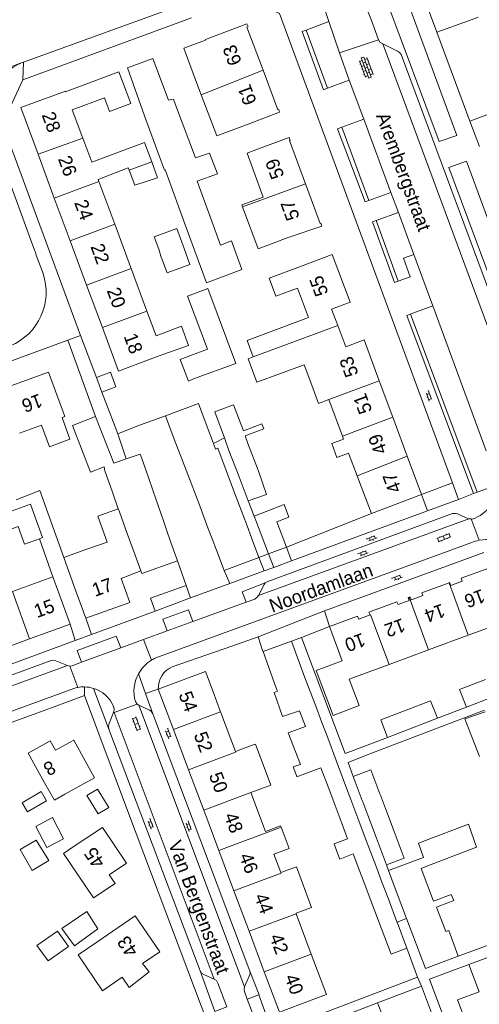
# Model space of a CAD drawing. Extents: x 99476 to 102828, y 406437 to 407931.
# Tile 75 of 162: x 100482 to 100550, y 406767 to 406913. Entities that reach past the tile are written whole.
import ezdxf

# ---------------------------------------------------------------- set-up
doc = ezdxf.new("R2010")
doc.units = 0
doc.header["$MEASUREMENT"] = 0
for name, color, linetype, lineweight in [('BG_bijgebouw', 253, 'Continuous', 0), ('BG_dakoverstek', 253, 'Continuous', 13), ('BG_dakoverstek bijgebouw', 253, 'Continuous', 0), ('BG_heg haag', 253, 'Continuous', 0), ('BG_hek', 253, 'Continuous', 0), ('BG_hoofdgebouw', 253, 'Continuous', 13), ('BG_huisnummer', 253, 'Continuous', 0), ('BG_kant verharding', 253, 'Continuous', 0), ('BG_muur', 253, 'Continuous', 0), ('BG_open verharding', 253, 'Continuous', 0), ('BG_schutting', 253, 'Continuous', 0), ('BG_straatnaam', 253, 'Continuous', 0), ('BG_tussenmuur', 253, 'Continuous', 0), ('BG_vlakafsluiter', 253, 'Continuous', 0)]:
    doc.layers.add(name, color=color, linetype=linetype, lineweight=lineweight)
doc.styles.add('Style-WORKING', font='WORKING.shx')

# ---------------------------------------------------------------- blocks, each defined once
blk = doc.blocks.new('S02OV2')
at = {"layer": 'BG_open verharding', "linetype": 'Continuous', "lineweight": 0}
for p, q in [((0.052866, 0.482148), (0.183301, 0.482148)), ((0.183301, -1.01785), (0.183301, 0.982147)), ((0.183301, 0.895191), (0.705039, 0.895191)), ((0.705039, -1.01785), (0.705039, 0.982147)), ((0.705039, 0.43867), (0.835473, 0.43867)), ((0.052866, -0.517416), (0.183301, -0.517416)), ((0.183301, -0.017851), (0.705039, -0.017851)), ((0.183301, -0.930894), (0.705039, -0.930894)), ((0.705039, -0.473938), (0.835473, -0.473938))]:
    blk.add_line(p, q, dxfattribs=at)
blk = doc.blocks.new('S02OV6')
at = {"layer": 'BG_open verharding', "linetype": 'Continuous', "lineweight": 0}
for p, q in [((0, 0.20784), (1.371449, 0.20784)), ((0.085505, 0.20784), (0.085505, 0.268177)), ((0.485, -0.192), (0.486, 0.207)), ((0.885505, 0.20784), (0.885505, 0.31106)), ((1.285, -0.193), (1.285, 0.207)), ((0.268333, -0.19216), (1.549656, -0.19216)), ((0.885505, -0.32925), (0.885505, -0.19216))]:
    blk.add_line(p, q, dxfattribs=at)
blk = doc.blocks.new('S02OV4')
at = {"layer": 'BG_open verharding', "linetype": 'Continuous', "lineweight": 0}
for p, q in [((0, -0.200092), (0, 0.200092)), ((0, 0.2), (3.201, 0.2)), ((0.214, 0.6), (2.9, 0.6)), ((0.4, 0.199), (0.4, 0.6)), ((0.8, 0.6), (0.8, 0.7)), ((0.8, -0.2), (0.8, 0.2)), ((1.2, 0.2), (1.2, 0.6)), ((1.6, 0.6), (1.6, 0.7)), ((1.6, -0.2), (1.6, 0.2)), ((2, 0.199), (2, 0.6)), ((2.4, 0.6), (2.4, 0.7)), ((2.4, -0.2), (2.4, 0.2)), ((2.8, 0.2), (2.8, 0.6)), ((3.2, -0.199908), (3.2, 0.200092)), ((0, -0.2), (3.2, -0.199)), ((0.31, -0.6), (2.9, -0.6)), ((0.4, -0.6), (0.399, -0.2)), ((0.8, -0.7), (0.8, -0.6)), ((1.2, -0.6), (1.2, -0.2)), ((1.6, -0.7), (1.6, -0.6)), ((2, -0.6), (1.999, -0.2)), ((2.4, -0.7), (2.4, -0.6)), ((2.8, -0.6), (2.8, -0.2))]:
    blk.add_line(p, q, dxfattribs=at)

msp = doc.modelspace()

# ---------------------------------------------------------------- linework, layer by layer
at = {"layer": 'BG_bijgebouw', "linetype": 'Continuous', "lineweight": 0}
for p, q in [((100500.805, 406898.612), (100498.272, 406905.715)), ((100508.319, 406892.379), (100505.385, 406900.235)), ((100502.061, 406895.092), (100500.805, 406898.612)), ((100548.899, 406897.838), (100549.692, 406895.762)), ((100550.32, 406894.065), (100549.692, 406895.762)), ((100503.943, 406890.379), (100506.963, 406882.085)), ((100503.206, 406877.852), (100503.264, 406877.701)), ((100510.065, 406852.589), (100508.763, 406856.058)), ((100496.245, 406847.227), (100493.558, 406854.147)), ((100503.884, 406854.227), (100505.183, 406850.807)), ((100510.987, 406850.133), (100510.065, 406852.589)), ((100505.183, 406850.807), (100506.439, 406847.501)), ((100511.289, 406849.329), (100510.987, 406850.133)), ((100517.571, 406846.183), (100516.085, 406850.169)), ((100498.079, 406847.858), (100496.245, 406847.227)), ((100500.15, 406848.571), (100498.079, 406847.858)), ((100500.15, 406848.571), (100500.33, 406848.054)), ((100500.33, 406848.054), (100501.404, 406844.968)), ((100513.269, 406849.124), (100514.799, 406845.213)), ((100494.916, 406846.111), (100494.837, 406846.68)), ((100506.439, 406847.501), (100507.67, 406844.262)), ((100495.994, 406843.079), (100494.916, 406846.111)), ((100501.404, 406844.968), (100502.504, 406841.806)), ((100514.1, 406842.869), (100512.861, 406846.15)), ((100507.67, 406844.262), (100508.944, 406840.91)), ((100496.914, 406840.49), (100495.994, 406843.079)), ((100515.325, 406839.626), (100514.1, 406842.869)), ((100502.504, 406841.806), (100503.58, 406838.714)), ((100508.944, 406840.91), (100510.171, 406837.679)), ((100515.953, 406837.962), (100515.325, 406839.626)), ((100517, 406839.392), (100517.33, 406838.49)), ((100503.58, 406838.714), (100503.995, 406837.52)), ((100510.171, 406837.679), (100510.794, 406836.039)), ((100515.953, 406837.962), (100516.609, 406836.203)), ((100517.33, 406838.49), (100519.121, 406833.82)), ((100521.761, 406834.83), (100520.347, 406838.54)), ((100503.995, 406837.52), (100504.703, 406835.525)), ((100516.609, 406836.203), (100517.7, 406833.277)), ((100504.703, 406835.525), (100505.667, 406832.808)), ((100511.425, 406834.346), (100510.794, 406836.039)), ((100519.121, 406833.82), (100521.761, 406834.83)), ((100512.541, 406831.354), (100511.425, 406834.346)), ((100517.7, 406833.277), (100512.541, 406831.354)), ((100518.308, 406819.366), (100522.525, 406820.897)), ((100522.525, 406820.897), (100524.231, 406816.197)), ((100520.013, 406814.666), (100518.308, 406819.366)), ((100524.231, 406816.197), (100524.598, 406815.245)), ((100520.419, 406813.634), (100520.013, 406814.666)), ((100524.598, 406815.245), (100526.056, 406811.463)), ((100520.46, 406813.531), (100520.419, 406813.634)), ((100552.199, 406812.629), (100548.378, 406811.155)), ((100544.091, 406809.5), (100540.43, 406808.087)), ((100540.43, 406808.087), (100536.738, 406806.662)), ((100529.138, 406803.263), (100527.874, 406806.626)), ((100530.521, 406799.581), (100529.138, 406803.263)), ((100526.873, 406802.186), (100528.182, 406798.702)), ((100535.605, 406798.313), (100534.268, 406801.874)), ((100531.651, 406800.891), (100532.988, 406797.33)), ((100535.672, 406798.136), (100535.605, 406798.313)), ((100532.988, 406797.33), (100533.055, 406797.153)), ((100537.688, 406792.771), (100536.41, 406796.174)), ((100532.339, 406794.743), (100533.58, 406791.441)), ((100533.793, 406795.191), (100535.072, 406791.788)), ((100530.824, 406791.672), (100530, 406793.864)), ((100533.58, 406791.441), (100534.973, 406787.735)), ((100535.072, 406791.788), (100536.563, 406787.818)), ((100532.634, 406786.856), (100531.665, 406789.435)), ((100536.798, 406782.879), (100538.111, 406779.386)), ((100538.167, 406783.547), (100539.551, 406779.865)), ((100535.772, 406778.507), (100534.459, 406782)), ((100538.111, 406779.386), (100538.134, 406779.325)), ((100538.134, 406779.325), (100539.579, 406775.478))]:
    msp.add_line(p, q, dxfattribs=at)
at = {"layer": 'BG_bijgebouw', "linetype": 'Continuous', "lineweight": 0, "flags": 128}
for points in [[(100505.385, 406900.235), (100505.072, 406901.074), (100504.311, 406900.914), (100502.036, 406907.104), (100498.272, 406905.715)], [(100555.692, 406897.979), (100554.933, 406900.086), (100548.899, 406897.838)], [(100502.061, 406895.092), (100503.719, 406890.587), (100503.852, 406890.628), (100503.943, 406890.379)], [(100510.584, 406883.415), (100508.583, 406888.931), (100511.561, 406890.021), (100510.372, 406893.067), (100508.319, 406892.379)], [(100501.853, 406891.814), (100502.731, 406889.461), (100499.358, 406888.335), (100498.498, 406890.566)], [(100506.963, 406882.085), (100509.939, 406873.912), (100515.159, 406875.903), (100513.627, 406880.139), (100512.007, 406879.493), (100510.584, 406883.415)], [(100506.64, 406878.965), (100505.546, 406881.945), (100502.192, 406880.689), (100502.911, 406878.907)], [(100503.264, 406877.701), (100504.146, 406875.398), (100507.509, 406876.6), (100506.64, 406878.965)], [(100510.112, 406864.095), (100507.167, 406871.935), (100510.135, 406873.05), (100514.287, 406861.997)], [(100510.112, 406864.095), (100506.061, 406862.555), (100507.292, 406859.377), (100508.052, 406859.72)], [(100512.619, 406850.98), (100511.177, 406854.811), (100513.942, 406855.875), (100515.404, 406852.042)], [(100493.558, 406854.147), (100490.123, 406852.813), (100492.81, 406845.893), (100494.837, 406846.68)], [(100512.861, 406846.15), (100511.615, 406849.449), (100511.289, 406849.329)], [(100485.242, 406836.05), (100485.716, 406836.222), (100483.915, 406841.174), (100477.394, 406838.8)], [(100520.347, 406838.54), (100522.15, 406839.227), (100521.424, 406841.13), (100517, 406839.392)], [(100478.249, 406836.451), (100482.1, 406837.853), (100483.048, 406835.251), (100485.242, 406836.05)], [(100505.667, 406832.808), (100500.393, 406830.938), (100500.264, 406831.301)], [(100548.378, 406811.155), (100547.378, 406813.746), (100551.199, 406815.22)], [(100539.473, 406810.695), (100543.091, 406812.091), (100544.091, 406809.5)], [(100536.738, 406806.662), (100535.738, 406809.253), (100539.473, 406810.695)], [(100484.701, 406793.486), (100487.189, 406794.824), (100488.785, 406791.664), (100486.339, 406790.374), (100484.701, 406793.486)], [(100536.563, 406787.818), (100539.18, 406788.801), (100537.688, 406792.771)], [(100542.548, 406787.622), (100549.853, 406790.453), (100548.682, 406793.833), (100541.293, 406791.02), (100542.064, 406788.933)], [(100482.378, 406790.111), (100484.773, 406791.484), (100486.642, 406788.484), (100484.196, 406786.995), (100482.378, 406790.111)], [(100488.567, 406778.431), (100490.446, 406775.826), (100493.909, 406778.362), (100492.236, 406780.933), (100488.567, 406778.431)], [(100539.551, 406779.865), (100542.317, 406772.503), (100547.188, 406774.329)], [(100487.922, 406777.995), (100489.546, 406775.734), (100486.531, 406773.628), (100484.883, 406775.883), (100487.922, 406777.995)], [(100539.579, 406775.478), (100537.24, 406774.599), (100535.772, 406778.507)], [(100547.188, 406774.329), (100545.764, 406778.126), (100545.327, 406777.962)], [(100548.748, 406773.109), (100542.904, 406770.94), (100545.785, 406763.274)], [(100548.428, 406764.225), (100547.078, 406767.862), (100550.257, 406769.042), (100548.748, 406773.109)]]:
    msp.add_lwpolyline(points, dxfattribs=at)
at = {"layer": 'BG_dakoverstek', "linetype": 'Continuous', "lineweight": 13}
for p, q in [((100498.512, 406876.811), (100498.714, 406876.263)), ((100524.389, 406861.798), (100525.513, 406858.777)), ((100491.942, 406834.398), (100495.286, 406835.533)), ((100510.92, 406813.438), (100512.028, 406810.465)), ((100516.715, 406805.512), (100514.232, 406804.581))]:
    msp.add_line(p, q, dxfattribs=at)
at = {"layer": 'BG_dakoverstek', "linetype": 'Continuous', "lineweight": 13, "flags": 128}
for points in [[(100522.299, 406867.762), (100515.957, 406865.401), (100516.866, 406862.959)], [(100530.972, 406848.735), (100529.239, 406848.09), (100528.468, 406850.164), (100530.2, 406850.809)], [(100531.031, 406815.267), (100532.515, 406811.388), (100528.691, 406809.925)], [(100550.3, 406803.831), (100549.186, 406806.753), (100548.165, 406809.404), (100551.141, 406810.449)], [(100516.503, 406798.519), (100519.457, 406799.626), (100517.188, 406805.689), (100516.715, 406805.512)], [(100520.983, 406793.388), (100520.909, 406793.585), (100518.666, 406792.745)], [(100519.919, 406789.398), (100522.163, 406790.239), (100520.983, 406793.388)], [(100523.194, 406780.656), (100525.498, 406781.519), (100523.237, 406787.553), (100520.934, 406786.69)], [(100497.468, 406771.189), (100494.556, 406769.209), (100490.952, 406774.513), (100493.865, 406776.492)]]:
    msp.add_lwpolyline(points, dxfattribs=at)
at = {"layer": 'BG_dakoverstek bijgebouw', "linetype": 'Continuous', "lineweight": 0}
for p, q in [((100502.911, 406878.907), (100503.206, 406877.852)), ((100508.052, 406859.72), (100514.287, 406861.997)), ((100493.669, 406859.895), (100494.481, 406857.762)), ((100508.763, 406856.058), (100503.884, 406854.227)), ((100512.713, 406850.711), (100512.619, 406850.98)), ((100513.269, 406849.124), (100512.713, 406850.711)), ((100514.799, 406845.213), (100516.136, 406841.677)), ((100520.46, 406813.531), (100519.946, 406813.339)), ((100526.056, 406811.463), (100527.03, 406808.872)), ((100523.689, 406810.626), (100524.571, 406808.268)), ((100527.874, 406806.626), (100527.03, 406808.872)), ((100531.651, 406800.891), (100534.268, 406801.874)), ((100528.182, 406798.702), (100528.967, 406796.613)), ((100530.521, 406799.581), (100531.306, 406797.492)), ((100531.306, 406797.492), (100532.339, 406794.743)), ((100533.793, 406795.191), (100533.055, 406797.153)), ((100536.41, 406796.174), (100535.672, 406798.136)), ((100528.967, 406796.613), (100530, 406793.864)), ((100536.865, 406787.013), (100542.064, 406788.933)), ((100533.508, 406784.529), (100532.634, 406786.856)), ((100534.973, 406787.735), (100535.847, 406785.409)), ((100537.366, 406785.68), (100536.865, 406787.013)), ((100541.687, 406787.288), (100542.548, 406787.622)), ((100535.847, 406785.409), (100536.798, 406782.879)), ((100538.167, 406783.547), (100537.366, 406785.68)), ((100534.459, 406782), (100533.508, 406784.529)), ((100546.503, 406782.543), (100543.969, 406781.578)), ((100543.969, 406781.578), (100544.125, 406781.17)), ((100545.327, 406777.962), (100544.125, 406781.17))]:
    msp.add_line(p, q, dxfattribs=at)
at = {"layer": 'BG_dakoverstek bijgebouw', "linetype": 'Continuous', "lineweight": 0, "flags": 128}
for points in [[(100493.669, 406859.895), (100495.735, 406860.681), (100496.547, 406858.548), (100494.481, 406857.762)], [(100515.404, 406852.042), (100518.121, 406853.078), (100518.413, 406852.312), (100515.677, 406851.269), (100516.085, 406850.169)], [(100516.136, 406841.677), (100518.819, 406842.616), (100517.571, 406846.183)], [(100523.689, 406810.626), (100521.182, 406809.791), (100519.946, 406813.339)], [(100523.238, 406801.046), (100522.779, 406802.304), (100523.829, 406802.686), (100522.049, 406807.34), (100524.571, 406808.268)], [(100526.873, 406802.186), (100523.311, 406800.846), (100523.238, 406801.046)], [(100485.501, 406798.653), (100486.29, 406797.298), (100483.476, 406795.659), (100482.687, 406797.014), (100485.501, 406798.653)], [(100493.83, 406799.014), (100492.276, 406798.062), (100493.935, 406795.354), (100495.489, 406796.306), (100493.83, 406799.014)], [(100529.236, 406789.808), (100528.819, 406790.918), (100530.824, 406791.672)], [(100531.665, 406789.435), (100529.66, 406788.681), (100529.236, 406789.808)], [(100546.503, 406782.543), (100546.155, 406783.454), (100543.532, 406782.453), (100541.687, 406787.288)]]:
    msp.add_lwpolyline(points, dxfattribs=at)
at = {"layer": 'BG_heg haag', "linetype": 'Continuous', "lineweight": 0}
for p, q in [((100493.558, 406854.147), (100489.427, 406865.431)), ((100491.3, 406866.12), (100493.669, 406859.895)), ((100494.481, 406857.762), (100495.554, 406854.916)), ((100495.554, 406854.916), (100496.83, 406851.565)), ((100496.83, 406851.565), (100499.65, 406852.705)), ((100485.322, 406843.204), (100488.859, 406833.292)), ((100491.915, 406812.86), (100487.034, 406811.068)), ((100498.144, 406796.281), (100491.915, 406812.86)), ((100485.944, 406810.667), (100480.669, 406808.73)), ((100535.237, 406767.409), (100541.746, 406769.899)), ((100544.403, 406762.752), (100541.746, 406769.899))]:
    msp.add_line(p, q, dxfattribs=at)
at = {"layer": 'BG_hek', "linetype": 'Continuous', "lineweight": 0}
msp.add_line((100518.274, 406819.381), (100518.308, 406819.366), dxfattribs=at)
at = {"layer": 'BG_hoofdgebouw', "linetype": 'Continuous', "lineweight": 13}
for p, q in [((100540.771, 406919.8), (100544, 406910.96)), ((100544, 406910.96), (100548.701, 406912.68)), ((100550.105, 406913.199), (100548.701, 406912.68)), ((100498.75, 406900.41), (100497.01, 406905.1)), ((100509.172, 406901.732), (100508.341, 406903.94)), ((100490.103, 406899.505), (100491.655, 406895.318)), ((100491.655, 406895.318), (100492.982, 406891.737)), ((100485.051, 406892.92), (100487.447, 406886.453)), ((100494.031, 406888.903), (100493.925, 406889.19)), ((100496.377, 406882.573), (100494.031, 406888.903)), ((100487.447, 406886.453), (100489.786, 406880.139)), ((100498.512, 406876.811), (100496.377, 406882.573)), ((100489.786, 406880.139), (100492.222, 406873.566)), ((100498.801, 406876.029), (100498.714, 406876.263)), ((100501.142, 406869.711), (100498.801, 406876.029)), ((100492.222, 406873.566), (100494.551, 406867.279)), ((100502.493, 406866.066), (100501.142, 406869.711)), ((100503.516, 406863.306), (100501.611, 406862.6)), ((100537.506, 406854.02), (100535.498, 406859.418)), ((100530.039, 406851.242), (100528.031, 406856.64)), ((100539.639, 406848.286), (100537.506, 406854.02)), ((100485.542, 406852.857), (100482.283, 406851.663)), ((100530.2, 406850.809), (100530.039, 406851.242)), ((100530.972, 406848.735), (100532.224, 406845.373)), ((100541.761, 406842.58), (100539.639, 406848.286)), ((100532.224, 406845.373), (100532.571, 406844.44)), ((100532.571, 406844.44), (100534.351, 406839.77)), ((100534.351, 406839.77), (100541.761, 406842.58)), ((100488.859, 406833.292), (100491.942, 406834.398)), ((100490.4, 406829), (100488.859, 406833.292)), ((100487.24, 406830.423), (100481.242, 406828.231)), ((100488.07, 406828.14), (100487.24, 406830.423)), ((100492.09, 406824.3), (100490.4, 406829)), ((100489.78, 406823.44), (100488.07, 406828.14)), ((100483.795, 406821.251), (100489.78, 406823.44)), ((100528.165, 406823.065), (100530.015, 406818.003)), ((100549.901, 406822.25), (100554.591, 406824)), ((100542.776, 406819.613), (100548.664, 406821.792)), ((100548.664, 406821.792), (100549.901, 406822.25)), ((100477.81, 406819.062), (100483.795, 406821.251)), ((100536.986, 406817.471), (100542.776, 406819.613)), ((100531.031, 406815.267), (100536.986, 406817.471)), ((100502.83, 406813.83), (100505.068, 406807.857)), ((100514.232, 406804.581), (100512.028, 406810.465)), ((100505.068, 406807.857), (100507.305, 406801.885)), ((100507.305, 406801.885), (100509.543, 406795.912)), ((100518.666, 406792.745), (100516.503, 406798.519)), ((100509.543, 406795.912), (100511.78, 406789.94)), ((100511.78, 406789.94), (100514.018, 406783.967)), ((100519.919, 406789.398), (100520.934, 406786.69)), ((100514.018, 406783.967), (100516.256, 406777.995)), ((100523.214, 406780.602), (100523.194, 406780.656)), ((100525.452, 406774.629), (100523.214, 406780.602)), ((100516.256, 406777.995), (100518.493, 406772.022)), ((100493.865, 406776.492), (100495.29, 406777.46)), ((100518.493, 406772.022), (100520.731, 406766.05)), ((100498.5, 406769.67), (100497.468, 406771.189)), ((100520.731, 406766.05), (100525.411, 406767.81)), ((100535.237, 406767.409), (100527.713, 406764.52)), ((100535.954, 406765.542), (100535.237, 406767.409))]:
    msp.add_line(p, q, dxfattribs=at)
at = {"layer": 'BG_hoofdgebouw', "linetype": 'Continuous', "lineweight": 13, "flags": 128}
for points in [[(100508.341, 406903.94), (100506.601, 406908.63), (100509.821, 406909.82), (100509.781, 406909.92), (100515.941, 406912.21), (100516.091, 406911.8), (100515.911, 406911.74), (100518.318, 406905.349)], [(100497.01, 406905.1), (100489.12, 406902.16), (100489.11, 406902.27), (100482.49, 406899.83), (100485.051, 406892.92)], [(100518.318, 406905.349), (100520.521, 406899.5), (100520.631, 406899.55), (100520.771, 406899.15), (100516.091, 406897.39)], [(100516.091, 406897.39), (100511.463, 406895.647), (100509.172, 406901.732)], [(100498.75, 406900.41), (100495.618, 406899.248), (100494.867, 406901.273), (100490.103, 406899.505)], [(100492.982, 406891.737), (100500.787, 406894.671), (100501.853, 406891.814)], [(100517.471, 406893.67), (100522.171, 406895.4), (100522.321, 406894.98), (100522.22, 406894.95), (100524.58, 406888.557)], [(100518.353, 406886.595), (100515.948, 406893.108), (100517.471, 406893.67)], [(100498.498, 406890.566), (100498.37, 406890.897), (100493.925, 406889.19)], [(100524.58, 406888.557), (100526.75, 406882.68), (100526.86, 406882.72), (100527.001, 406882.29), (100522.018, 406880.604)], [(100515.276, 406885.139), (100515.162, 406885.444), (100518.353, 406886.595)], [(100522.018, 406880.604), (100517.582, 406878.939), (100515.276, 406885.139)], [(100529.352, 406867.602), (100528.451, 406870), (100531.181, 406871.04), (100528.551, 406878.08), (100523.871, 406876.33)], [(100523.871, 406876.33), (100519.24, 406874.608), (100520.229, 406871.949), (100523.404, 406873.13), (100525.023, 406868.776), (100522.299, 406867.762)], [(100494.551, 406867.279), (100496.93, 406860.86), (100501.611, 406862.6)], [(100503.516, 406863.306), (100507.295, 406864.65), (100506.276, 406867.483), (100502.493, 406866.066)], [(100535.498, 406859.418), (100533.251, 406865.46), (100530.541, 406864.44), (100529.352, 406867.602)], [(100516.866, 406862.959), (100516.125, 406862.683), (100517.419, 406859.206), (100524.389, 406861.798)], [(100479.926, 406858.276), (100486.6, 406860.72), (100488.32, 406856.03)], [(100528.031, 406856.64), (100526.518, 406856.077), (100525.513, 406858.777)], [(100488.591, 406853.973), (100489.016, 406854.129), (100488.32, 406856.03)], [(100485.542, 406852.857), (100486.746, 406849.669), (100489.752, 406850.773), (100488.591, 406853.973)], [(100495.286, 406835.533), (100493.896, 406839.407), (100496.914, 406840.49)], [(100500.264, 406831.301), (100497.33, 406830.2), (100498.61, 406826.64), (100492.09, 406824.3)], [(100551.721, 406831.7), (100547.591, 406830.21), (100547.75, 406829.78), (100546.08, 406829.16), (100545.901, 406829.59), (100545.818, 406829.56)], [(100545.818, 406829.56), (100541.771, 406828.08), (100541.92, 406827.64), (100540.25, 406827.01), (100540.061, 406827.44), (100539.923, 406827.401)], [(100539.923, 406827.401), (100539.781, 406827.36), (100539.911, 406826.92), (100538.28, 406826.31), (100538.11, 406826.73), (100533.97, 406825.22), (100534.131, 406824.78)], [(100534.131, 406824.78), (100532.461, 406824.18), (100532.301, 406824.61), (100528.165, 406823.065)], [(100528.691, 406809.925), (100526.15, 406816.57), (100530.015, 406818.003)], [(100510.92, 406813.438), (100509.811, 406816.42), (100502.83, 406813.83)], [(100489.02, 406798.29), (100493.41, 406800.69), (100490.35, 406806.29), (100487.62, 406804.81), (100486.85, 406806.18), (100483.56, 406804.33), (100486.02, 406799.97)], [(100486.02, 406799.97), (100487.463, 406797.411), (100489.02, 406798.29)], [(100493.255, 406782.935), (100496.424, 406785.053), (100495.552, 406786.359), (100498.113, 406788.071), (100494.571, 406793.37), (100490.39, 406790.575)], [(100493.255, 406782.935), (100488.802, 406789.52), (100490.39, 406790.575)], [(100495.29, 406777.46), (100499.42, 406780.28), (100503.03, 406774.97), (100500.5, 406773.25), (100501.481, 406771.99), (100498.5, 406769.67)], [(100525.411, 406767.81), (100527.687, 406768.663), (100525.452, 406774.629)]]:
    msp.add_lwpolyline(points, dxfattribs=at)
at = {"layer": 'BG_kant verharding', "linetype": 'Continuous', "lineweight": 0}
for p, q in [((100482.905, 406906.565), (100512.158, 406917.17)), ((100527.461, 406914.313), (100528.039, 406912.544)), ((100534.333, 406912.708), (100533.879, 406913.929)), ((100528.039, 406912.544), (100524.678, 406911.284)), ((100528.039, 406912.544), (100529.62, 406907.913)), ((100534.935, 406911.091), (100534.333, 406912.708)), ((100482.78, 406903.92), (100500.625, 406910.484)), ((100535.391, 406909.864), (100534.935, 406911.091)), ((100529.62, 406907.913), (100535.391, 406909.864)), ((100552.184, 406865.699), (100536.027, 406909.247)), ((100529.62, 406907.913), (100531.068, 406903.88)), ((100463.444, 406899.432), (100482.819, 406906.534)), ((100482.819, 406906.534), (100482.905, 406906.565)), ((100527.852, 406902.681), (100531.068, 406903.88)), ((100531.068, 406903.88), (100533.2, 406898.12)), ((100533.2, 406898.12), (100529.979, 406896.914)), ((100533.2, 406898.12), (100537.198, 406887.282)), ((100484.541, 406878.738), (100478.105, 406896.222)), ((100533.979, 406886.071), (100537.198, 406887.282)), ((100537.198, 406887.282), (100538.341, 406884.332)), ((100538.341, 406884.332), (100535.065, 406883.127)), ((100538.341, 406884.332), (100540.628, 406878.116)), ((100484.784, 406878.008), (100485.791, 406875.272)), ((100540.628, 406878.116), (100543.408, 406870.526)), ((100543.421, 406870.49), (100540.443, 406869.399)), ((100543.408, 406870.526), (100543.421, 406870.49)), ((100543.421, 406870.49), (100551.31, 406849.084)), ((100540.443, 406869.399), (100540.128, 406869.284)), ((100547.227, 406841.885), (100546.333, 406844.313)), ((100549.968, 406842.926), (100553.008, 406844.02)), ((100549.414, 406842.726), (100549.968, 406842.926)), ((100542.64, 406840.197), (100547.227, 406841.885)), ((100522.501, 406832.784), (100542.64, 406840.197)), ((100549.067, 406838.982), (100548.708, 406838.996)), ((100549.253, 406838.974), (100549.067, 406838.982)), ((100549.19, 406835.502), (100502.452, 406818.42)), ((100521.761, 406834.83), (100522.501, 406832.784)), ((100518.457, 406831.296), (100517.7, 406833.277)), ((100519.887, 406831.822), (100519.121, 406833.82)), ((100550.96, 406834.003), (100527.384, 406825.408)), ((100505.667, 406832.808), (100506.946, 406829.147)), ((100522.501, 406832.784), (100519.887, 406831.822)), ((100513.409, 406829.438), (100512.541, 406831.354)), ((100518.457, 406831.296), (100513.409, 406829.438)), ((100506.946, 406829.147), (100507.593, 406827.297)), ((100513.409, 406829.438), (100507.593, 406827.297)), ((100507.593, 406827.297), (100502.34, 406825.364)), ((100515.815, 406826.679), (100507.945, 406823.81)), ((100502.34, 406825.364), (100492.939, 406821.904)), ((100527.384, 406825.408), (100528.165, 406823.065)), ((100490.556, 406821.027), (100489.78, 406823.44)), ((100492.09, 406824.3), (100492.939, 406821.904)), ((100507.945, 406823.81), (100504.127, 406822.424)), ((100528.165, 406823.065), (100523.98, 406821.456)), ((100504.127, 406822.424), (100500.632, 406821.138)), ((100490.556, 406821.027), (100452.871, 406807.157)), ((100500.632, 406821.138), (100497.273, 406819.901)), ((100497.273, 406819.901), (100491.471, 406817.803)), ((100489.407, 406817.329), (100442.746, 406800.228)), ((100489.746, 406817.225), (100489.407, 406817.329)), ((100504.893, 406817.112), (100508.733, 406818.446)), ((100500.941, 406813.157), (100499.892, 406816.087)), ((100490.323, 406813.926), (100451.515, 406799.707)), ((100493.238, 406813.927), (100495.525, 406807.905)), ((100502.012, 406810.163), (100500.941, 406813.157)), ((100499.967, 406811.445), (100499.712, 406811.597)), ((100515.575, 406769.776), (100499.967, 406811.445)), ((100487.034, 406811.068), (100485.944, 406810.667)), ((100496.31, 406810.336), (100496.253, 406810.489)), ((100511.093, 406770.898), (100496.31, 406810.336)), ((100516.336, 406772.122), (100502.012, 406810.163)), ((100495.525, 406807.905), (100509.005, 406772.168)), ((100513.015, 406756.698), (100500.704, 406789.467)), ((100515.982, 406767.975), (100517.712, 406768.618)), ((100518.739, 406760.61), (100515.982, 406767.975))]:
    msp.add_line(p, q, dxfattribs=at)
at = {"layer": 'BG_kant verharding', "linetype": 'Continuous', "lineweight": 0, "flags": 128}
for points in [[(100544.378, 406894.814), (100546.966, 406895.702), (100539.308, 406916.529), (100536.622, 406915.531), (100544.378, 406894.814)], [(100546.333, 406844.313), (100520.761, 406913.75), (100515.811, 406916.07)], [(100524.678, 406911.284), (100524.093, 406911.065), (100527.265, 406902.462), (100527.852, 406902.681)], [(100536.027, 406909.247), (100535.605, 406909.496), (100535.391, 406909.864)], [(100552.184, 406865.699), (100554.059, 406866.418), (100538.721, 406907.671), (100538.507, 406907.982), (100538.2, 406908.185), (100536.027, 406909.247)], [(100491.3, 406866.12), (100479.78, 406897.41), (100482.78, 406903.92)], [(100529.979, 406896.914), (100529.326, 406896.67), (100533.431, 406885.865), (100533.979, 406886.071)], [(100557.513, 406867.175), (100548.379, 406891.902), (100545.765, 406890.952), (100555.001, 406866.218), (100557.343, 406867.108)], [(100535.065, 406883.127), (100534.483, 406882.913), (100537.743, 406873.958), (100538.309, 406874.156)], [(100538.309, 406874.156), (100540.075, 406874.775), (100539.071, 406877.553), (100540.628, 406878.116)], [(100540.128, 406869.284), (100539.566, 406869.078), (100549.414, 406842.726)], [(100426.42, 406836.94), (100429.69, 406843.47), (100489.427, 406865.431)], [(100548.708, 406838.996), (100547.092, 406839.73), (100546.754, 406839.816), (100546.344, 406839.77), (100519.036, 406829.756), (100518.643, 406829.553)], [(100517.648, 406827.664), (100548.731, 406838.986), (100548.708, 406838.996)], [(100518.643, 406829.553), (100515.217, 406828.214), (100515.815, 406826.679)], [(100518.643, 406829.553), (100518.461, 406829.284), (100517.648, 406827.664)], [(100517.648, 406827.664), (100517.445, 406827.401), (100517.09, 406827.144), (100515.815, 406826.679)], [(100507.945, 406823.81), (100507.314, 406825.566), (100503.489, 406824.165), (100504.127, 406822.424)], [(100497.273, 406819.901), (100496.615, 406821.651), (100490.824, 406819.52), (100491.471, 406817.803)], [(100489.407, 406817.329), (100487.689, 406818.023), (100487.344, 406818.101), (100486.977, 406818.05), (100449.695, 406804.365)], [(100491.471, 406817.803), (100490.092, 406817.256), (100489.746, 406817.225)], [(100499.712, 406811.597), (100499.703, 406811.603), (100499.439, 406811.982)], [(100502.012, 406810.163), (100501.774, 406810.543), (100501.516, 406810.709), (100499.967, 406811.445)], [(100495.525, 406807.905), (100495.482, 406808.319), (100495.562, 406808.715), (100496.253, 406810.489)], [(100496.203, 406811.301), (100496.294, 406810.836), (100496.253, 406810.489)], [(100509.005, 406772.168), (100509.238, 406771.788), (100509.554, 406771.598), (100511.093, 406770.898)], [(100509.005, 406772.168), (100511.188, 406766.126), (100512.943, 406766.811)], [(100515.575, 406769.776), (100516.284, 406771.374), (100516.41, 406771.709), (100516.336, 406772.122)], [(100517.712, 406768.618), (100517.719, 406768.621), (100516.336, 406772.122)], [(100511.093, 406770.898), (100511.416, 406770.709), (100511.642, 406770.325), (100512.943, 406766.811)], [(100515.982, 406767.975), (100515.557, 406769.069), (100515.499, 406769.444), (100515.575, 406769.776)]]:
    msp.add_lwpolyline(points, dxfattribs=at)
at = {"layer": 'BG_kant verharding', "linetype": 'Continuous', "lineweight": 0, "extrusion": (0, 0, -1)}
for centre, radius, start, end in [((-100485.66349, 406899.000205), 8.0529, 339.818551, 69.315266), ((-100477.63639, 406872.532936), 8.602333, 161.433237, 247.4377), ((-100547.552959, 406844.159241), 5.456818, 181.462167, 251.847671), ((-100551.62666, 406829.381498), 6.587777, 78.24011, 145.656638), ((-100551.627192, 406829.381182), 6.588195, 68.288507, 78.236143), ((-100506.161731, 406814.025121), 3.337439, 356.648339, 67.656966)]:
    msp.add_arc(centre, radius, start, end, dxfattribs=at)
at = {"layer": 'BG_kant verharding', "linetype": 'Continuous', "lineweight": 0}
for centre, radius, start, end in [((100472.664534, 406874.379157), 12.651085, 16.668895, 20.153904), ((100504.611057, 406813.481715), 5.390455, 121.394741, 151.0979), ((100504.633234, 406813.425918), 5.449646, 113.593958, 121.288172), ((100504.605512, 406813.489354), 5.381911, 151.140564, 196.264848), ((100491.768599, 406809.357766), 4.791504, 99.82475, 107.559765), ((100491.777411, 406809.36132), 4.789515, 88.413667, 99.935873), ((100491.78599, 406809.324139), 4.826454, 72.491696, 88.527693), ((100491.788717, 406809.303742), 4.845094, 24.344541, 72.595012)]:
    msp.add_arc(centre, radius, start, end, dxfattribs=at)
at = {"layer": 'BG_muur', "linetype": 'Continuous', "lineweight": 0}
for p, q in [((100513.691, 406820.167), (100517.607, 406821.527)), ((100517.607, 406821.527), (100518.274, 406819.381))]:
    msp.add_line(p, q, dxfattribs=at)
at = {"layer": 'BG_schutting', "linetype": 'Continuous', "lineweight": 0}
for p, q in [((100500.625, 406910.484), (100507.743, 406913.102)), ((100548.899, 406897.838), (100544, 406910.96)), ((100503.884, 406854.227), (100499.65, 406852.705)), ((100481.827, 406841.814), (100485.322, 406843.204)), ((100517, 406839.392), (100516.136, 406841.677)), ((100534.351, 406839.77), (100521.761, 406834.83)), ((100487.24, 406830.423), (100485.242, 406836.05)), ((100508.733, 406818.446), (100513.691, 406820.167)), ((100533.476, 406803.979), (100551.051, 406810.691)), ((100548.378, 406811.155), (100544.091, 406809.5)), ((100500.704, 406789.467), (100498.144, 406796.281)), ((100536.865, 406787.013), (100536.563, 406787.818)), ((100559.24, 406778.699), (100547.188, 406774.329)), ((100541.175, 406771.229), (100539.579, 406775.478)), ((100548.748, 406773.109), (100556.662, 406776.014)), ((100541.175, 406771.229), (100527.193, 406765.882))]:
    msp.add_line(p, q, dxfattribs=at)
at = {"layer": 'BG_schutting', "linetype": 'Continuous', "lineweight": 0, "flags": 128}
for points in [[(100536.738, 406806.662), (100530.46, 406804.285), (100523.98, 406821.456)], [(100531.651, 406800.891), (100530.878, 406802.987), (100533.476, 406803.979)]]:
    msp.add_lwpolyline(points, dxfattribs=at)
at = {"layer": 'BG_tussenmuur', "linetype": 'Continuous', "lineweight": 0}
for p, q in [((100509.172, 406901.732), (100518.318, 406905.349)), ((100485.051, 406892.92), (100491.655, 406895.318)), ((100498.498, 406890.566), (100501.853, 406891.814)), ((100487.447, 406886.453), (100494.031, 406888.903)), ((100515.276, 406885.139), (100524.58, 406888.557)), ((100489.786, 406880.139), (100496.377, 406882.573)), ((100492.222, 406873.566), (100498.801, 406876.029)), ((100494.551, 406867.279), (100501.142, 406869.711)), ((100516.866, 406862.959), (100529.352, 406867.602)), ((100528.031, 406856.64), (100535.498, 406859.418)), ((100537.506, 406854.02), (100530.039, 406851.242)), ((100532.224, 406845.373), (100539.639, 406848.286)), ((100496.914, 406840.49), (100497.083, 406840.027)), ((100497.083, 406840.027), (100498.245, 406836.838)), ((100498.245, 406836.838), (100499.41, 406833.643)), ((100499.41, 406833.643), (100500.264, 406831.301)), ((100545.818, 406829.56), (100548.664, 406821.792)), ((100483.795, 406821.251), (100481.242, 406828.231)), ((100539.923, 406827.401), (100542.776, 406819.613)), ((100505.068, 406807.857), (100512.028, 406810.465)), ((100509.543, 406795.912), (100516.503, 406798.519)), ((100511.78, 406789.94), (100520.983, 406793.388)), ((100516.256, 406777.995), (100523.214, 406780.602)), ((100518.493, 406772.022), (100525.452, 406774.629))]:
    msp.add_line(p, q, dxfattribs=at)
at = {"layer": 'BG_tussenmuur', "linetype": 'Continuous', "lineweight": 0, "flags": 128}
for points in [[(100534.131, 406824.78), (100534.213, 406824.81), (100536.986, 406817.471)], [(100507.305, 406801.885), (100514.265, 406804.492), (100514.232, 406804.581)], [(100514.018, 406783.967), (100520.977, 406786.574), (100520.934, 406786.69)]]:
    msp.add_lwpolyline(points, dxfattribs=at)
at = {"layer": 'BG_vlakafsluiter', "linetype": 'Continuous', "lineweight": 0}
for p, q in [((100527.852, 406902.681), (100524.678, 406911.284)), ((100482.78, 406903.92), (100482.905, 406906.565)), ((100533.979, 406886.071), (100529.979, 406896.914)), ((100538.309, 406874.156), (100535.065, 406883.127)), ((100549.968, 406842.926), (100540.128, 406869.284)), ((100489.427, 406865.431), (100491.3, 406866.12)), ((100496.83, 406851.565), (100498.079, 406847.858)), ((100512.619, 406850.98), (100510.987, 406850.133)), ((100546.333, 406844.313), (100541.761, 406842.58)), ((100541.761, 406842.58), (100542.64, 406840.197)), ((100547.227, 406841.885), (100549.414, 406842.726)), ((100549.067, 406838.982), (100550.284, 406835.831)), ((100517.7, 406833.277), (100519.121, 406833.82)), ((100519.887, 406831.822), (100518.457, 406831.296)), ((100527.384, 406825.408), (100517.607, 406821.527)), ((100492.939, 406821.904), (100490.556, 406821.027)), ((100500.632, 406821.138), (100501.803, 406818.083)), ((100523.98, 406821.456), (100522.525, 406820.897)), ((100490.951, 406814.079), (100489.746, 406817.225)), ((100491.915, 406812.86), (100491.91, 406814.149)), ((100502.83, 406813.83), (100500.941, 406813.157)), ((100499.712, 406811.597), (100496.31, 406810.336)), ((100538.134, 406779.325), (100539.551, 406779.865)), ((100541.175, 406771.229), (100541.746, 406769.899)), ((100517.712, 406768.618), (100521.877, 406757.12))]:
    msp.add_line(p, q, dxfattribs=at)
at = {"layer": 'BG_vlakafsluiter', "linetype": 'Continuous', "lineweight": 0, "flags": 128}
msp.add_lwpolyline([(100506.946, 406829.147), (100501.664, 406827.251), (100502.34, 406825.364)], dxfattribs=at)

# ---------------------------------------------------------------- block references
at = {"layer": 'BG_open verharding', "linetype": 'Continuous', "lineweight": 0}
for name, p, rotation in [('S02OV4', (100533.018, 406907.24), 290.173945), ('S02OV6', (100542.547, 406857.909), 290.247502), ('S02OV6', (100533.649, 406835.816), 20.173945), ('S02OV2', (100544.914, 406836.649), 291.226768), ('S02OV6', (100532.337, 406833.611), 20.173945), ('S02OV6', (100537.399, 406829.998), 20.173945), ('S02OV2', (100500.023, 406808.821), 200.556045), ('S02OV6', (100503.995, 406807.979), 290.609693), ('S02OV6', (100501.4, 406794.612), 290.609693), ('S02OV6', (100507.024, 406794.284), 290.609693)]:
    msp.add_blockref(name, p, dxfattribs=dict(at, rotation=rotation))

# ---------------------------------------------------------------- texts
at = {"layer": 'BG_huisnummer', "linetype": 'Continuous', "lineweight": 0, "style": 'Style-WORKING'}
for s, rotation, p in [('63', 110.609693, (100515.207, 406906.514)), ('61', 110.609693, (100517.41, 406900.664)), ('28', 290.30125, (100485.553, 406898.756)), ('26', 290.30125, (100487.96, 406892.261)), ('59', 110.247502, (100521.489, 406889.71)), ('24', 290.30125, (100490.366, 406885.766)), ('57', 110.247502, (100523.754, 406883.575)), ('22', 290.30125, (100492.773, 406879.271)), ('55', 110.482297, (100528.011, 406872.381)), ('20', 290.30125, (100495.18, 406872.776)), ('18', 290.30125, (100497.686, 406866.011)), ('53', 110.428617, (100532.456, 406860.423)), ('16', 200.120166, (100485.226, 406857.554)), ('51', 110.428617, (100534.484, 406854.973)), ('49', 110.428617, (100536.711, 406848.983)), ('47', 110.428617, (100538.839, 406843.263)), ('17', 19.7579, (100493.466, 406827.45)), ('16', 200.120166, (100550.67, 406828.652)), ('15', 20.06635, (100484.891, 406824.314)), ('14', 200.120166, (100544.775, 406826.492)), ('12', 200.120166, (100538.88, 406824.332)), ('10', 200.120166, (100532.985, 406822.171)), ('54', 290.556045, (100505.801, 406813.024)), ('52', 290.556045, (100508.039, 406807.052)), ('8', 209.332791, (100486.915, 406803.348)), ('50', 290.556045, (100510.277, 406801.079)), ('48', 290.556045, (100512.514, 406795.107)), ('45', 123.785428, (100495.037, 406788.174)), ('46', 290.556045, (100514.752, 406789.134)), ('44', 290.556045, (100516.99, 406783.162)), ('43', 124.198644, (100499.94, 406775.068)), ('42', 290.556045, (100519.227, 406777.189)), ('40', 290.556045, (100521.465, 406771.217))]:
    msp.add_text(s, height=2, rotation=rotation, dxfattribs=at).set_placement(p)
at = {"layer": 'BG_straatnaam', "linetype": 'Continuous', "lineweight": 0, "style": 'Style-WORKING'}
for s, rotation, p in [('Arembergstraat', 290.193716, (100534.981, 406898.644)), ('Noordamlaan', 20.120166, (100519.685, 406825.09)), ('Van Bergenstraat', 290.556045, (100504.274, 406790.953))]:
    msp.add_text(s, height=2, rotation=rotation, dxfattribs=at).set_placement(p)

doc.saveas('drawing.dxf')
